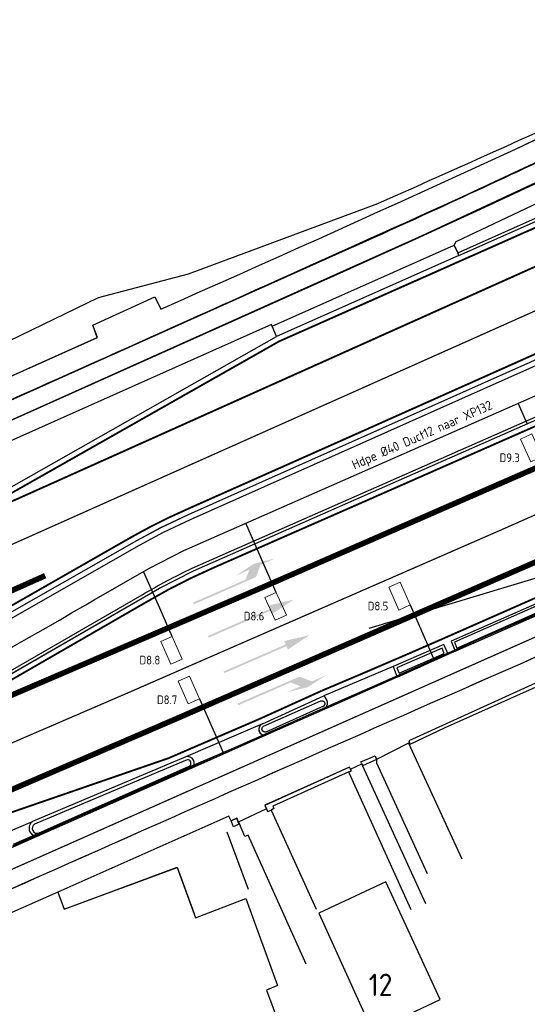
# Model space of a CAD drawing. Header units: metres. Extents: x 144112 to 146497, y 457631 to 458575.
# Tile 24 of 59: x 145782 to 145823, y 458193 to 458273. Entities that reach past the tile are written whole.
import ezdxf
from ezdxf.enums import TextEntityAlignment as Align

# ---------------------------------------------------------------- set-up
doc = ezdxf.new("R2010")
doc.units = ezdxf.units.M
doc.header["$LTSCALE"] = 0.25
for name, pattern in [('N237M200$0$030270', [0.75, 0.0675, -0.6825]), ('N237M200$0$13', [1, 0.25, -0.75]), ('N237M200$0$39', [3, 0.75, -2.25]), ('VW-30-270_STREEP', [3, 0.3, -2.7])]:
    doc.linetypes.add(name, pattern=pattern)
doc.layers.get('0').update_dxf_attribs({"linetype": 'CONTINUOUS', "lineweight": 0})
for name, color, linetype in [('B01_D', 1, 'CONTINUOUS'), ('KABEL-500', 3, 'CONTINUOUS'), ('LUS-T-CODE', 1, 'CONTINUOUS'), ('N2378000$0$WEG-T01', 252, 'CONTINUOUS'), ('N237M200$0$TM-L_03-27_10', 252, 'N237M200$0$030270'), ('N237M200$0$TM-L_1-3_10', 252, 'N237M200$0$13'), ('N237M200$0$TM-L_1-3_45', 252, 'N237M200$0$13'), ('N237M200$0$TM-L_3-9_10', 252, 'N237M200$0$39'), ('N237M200$0$TM-L_C_15', 252, 'CONTINUOUS'), ('N237M200$0$TM-PIJL', 252, 'CONTINUOUS'), ('ONDERGROND', 7, 'CONTINUOUS'), ('TER-T01', 3, 'CONTINUOUS'), ('TER-T02', 3, 'RASTER'), ('TER-T04', 3, 'HAAG'), ('VRI - BUIS', 1, 'CONTINUOUS'), ('VRI - Koppelkabel', 30, 'CONTINUOUS'), ('VRI - uitslijper', 1, 'CONTINUOUS'), ('WEG-NW-MARKERING 0.30-2.70 STREEP DIK 10', 8, 'VW-30-270_STREEP'), ('WEG-NW-VERHARDING', 42, 'CONTINUOUS'), ('WEG-T01', 7, 'CONTINUOUS'), ('WEG-T21', 12, 'CONTINUOUS'), ('Z02', 7, 'CONTINUOUS')]:
    doc.layers.add(name, color=color, linetype=linetype)
doc.layers.add('LUSSEN', color=7, linetype='CONTINUOUS', lineweight=0)
doc.styles.add('I020-1', font='ISO', dxfattribs={"height": 2})
doc.styles.add('ISO', font='ISO')
doc.styles.add('VRI131 kabel1$0$ISO', font='ISO')
doc.linetypes.add('HAAG', pattern='A,0.25,-0.25,[151,BLOK.SHX,S=0.25,R=0,X=0,Y=0],-0.25,0.25', length=1)
doc.linetypes.add('RASTER', pattern='A,0.25,-0.25,[150,BLOK.SHX,S=0.25,R=0,X=0,Y=0],-0.25,0.25', length=1)

# ---------------------------------------------------------------- blocks, each defined once
blk = doc.blocks.new('V_1X2')
blk.add_lwpolyline([(-1, 0), (1, 0), (1, -1), (-1, -1), (-1, 0)])
at = {"layer": 'LUS-T-CODE', "style": 'I020-1'}
blk.add_attdef('LUS', text='', height=1, rotation=270, dxfattribs=at).set_placement((0.022, -2.416), align=Align.MIDDLE)
blk = doc.blocks.new('N237M200$0$vobur')
at = {"layer": 'N237M200$0$TM-PIJL'}
blk.add_hatch(color=256, dxfattribs=at).paths.add_polyline_path([(0, -0.075), (4.6, -0.075), (5.2, -0.675), (4, -0.675), (5.7, -0.975), (7.5, -0.675), (6.2, -0.675), (5.45, 0.075), (0, 0.075)])
blk = doc.blocks.new('N237M200$0$vobud')
at = {"layer": 'N237M200$0$TM-PIJL'}
blk.add_hatch(color=256, dxfattribs=at).paths.add_polyline_path([(5.45, -0.375), (7.5, 0), (5.45, 0.375), (5.45, 0.075), (0, 0.075), (0, -0.075), (5.45, -0.075)])
blk = doc.blocks.new('N237M200$0$vobul')
at = {"layer": 'N237M200$0$TM-PIJL'}
blk.add_hatch(color=256, dxfattribs=at).paths.add_polyline_path([(0, 0.075), (4.6, 0.075), (5.2, 0.675), (4, 0.675), (5.7, 0.975), (7.5, 0.675), (6.2, 0.675), (5.45, -0.075), (0, -0.075)])
blk = doc.blocks.new('N237_ondergrond1')
at = {"layer": 'B01_D', "color": 8}
for points in [[(145811.185, 458203.032), (145805.768, 458200.504)], [(145813.466, 458198.087), (145811.185, 458203.032)], [(145805.768, 458200.504), (145810.106, 458190.972)], [(145815.563, 458193.54), (145813.466, 458198.087)], [(145810.106, 458190.972), (145815.563, 458193.54)]]:
    blk.add_lwpolyline(points, dxfattribs=at)
at = {"layer": 'N2378000$0$WEG-T01', "color": 8}
for points in [[(145747.716, 458228.821), (145757.134, 458233.131), (145787.92, 458246.905), (145787.564, 458247.902), (145792.553, 458250.182), (145793.032, 458249.194, 0.007054), (145843.698, 458272.456)], [(145844.389, 458270.888), (145817.399, 458258.266, -0.001648), (145757.784, 458231.557), (145748.403, 458227.246)], [(145850.417, 458257.227), (145795.237, 458232.608), (145793.024, 458231.569), (145791.074, 458230.53), (145768.835, 458217.849), (145767.495, 458217.175), (145726.087, 458197.858, 0.136577), (145723.974, 458195.601), (145723.425, 458194.36, 0.22446), (145723.503, 458193.674, 0.384983), (145724.596, 458193.222, -0.004391), (145753.07, 458205.936), (145757.834, 458208.219), (145769.083, 458213.174, 0.025344), (145772.659, 458215.023), (145792.924, 458226.705), (145795.664, 458228.108), (145840.772, 458247.987), (145852.284, 458252.996)], [(145802.001, 458247.817), (145801.95, 458247.956), (145756.612, 458227.723), (145734.747, 458217.834), (145734.33, 458217.597, 0.257203), (145734.244, 458217.21, 0.175255), (145735.328, 458216.196), (145736.806, 458215.667, 0.124779), (145738.867, 458215.674), (145739.644, 458215.909), (145758.223, 458224.014), (145775.022, 458231.495), (145802.357, 458246.994)], [(145842.087, 458228.969, 0.018216), (145833.745, 458225.754, 0.001636), (145758.615, 458192.485)], [(145806.257, 458216.96, 0.475178), (145806.169, 458218.012)], [(145801.223, 458215.771, 0.892841), (145801.494, 458214.857)], [(145795.537, 458212.198, 0.825454), (145795.05, 458213.096)], [(145782.704, 458207.882, 0.928277), (145783.275, 458206.787)]]:
    blk.add_lwpolyline(points, format="xyb", dxfattribs=at)
for points in [[(145816.684, 458254.358), (145816.834, 458254.654), (145823.988, 458258.027)], [(145817.06, 458253.526), (145824.674, 458256.9)], [(145802.001, 458247.817), (145816.684, 458254.358)], [(145816.684, 458254.358), (145816.963, 458253.739)], [(145817.06, 458253.526), (145802.357, 458246.994)], [(145816.963, 458253.739), (145817.06, 458253.526)], [(145802.357, 458246.994), (145802.001, 458247.817)], [(145812.097, 458219.539), (145816.198, 458221.375), (145815.85, 458222.169), (145811.773, 458220.397)], [(145827.418, 458220.957), (145813.025, 458214.394), (145813.091, 458214.245)], [(145811.773, 458220.397), (145806.169, 458218.012)], [(145811.773, 458220.397), (145812.097, 458219.539)], [(145812.097, 458219.539), (145806.257, 458216.96)], [(145801.223, 458215.771), (145806.169, 458218.012)], [(145806.257, 458216.96), (145801.494, 458214.857)], [(145801.223, 458215.771), (145795.05, 458213.096)], [(145801.494, 458214.857), (145795.537, 458212.198)], [(145813.005, 458214.201), (145810.428, 458212.901)], [(145813.091, 458214.245), (145813.005, 458214.201)], [(145813.172, 458213.892), (145813.005, 458214.201)], [(145817.329, 458204.851), (145813.172, 458213.892)], [(145795.05, 458213.096), (145782.704, 458207.882)], [(145809.147, 458212.702), (145810.303, 458213.196), (145810.428, 458212.901)], [(145808.32, 458212.111), (145808.245, 458212.283), (145801.427, 458209.196), (145801.554, 458208.9)], [(145809.224, 458212.541), (145809.295, 458212.389)], [(145809.295, 458212.389), (145814.361, 458201.283)], [(145810.428, 458212.901), (145810.425, 458212.626)], [(145810.425, 458212.626), (145814.508, 458203.695)], [(145795.537, 458212.198), (145783.275, 458206.787)], [(145808.191, 458211.883), (145808.402, 458211.977), (145808.32, 458212.111)], [(145813.222, 458200.767), (145808.191, 458211.883)], [(145798.702, 458207.935), (145798.527, 458208.32), (145784.74, 458202.201)], [(145801.554, 458208.9), (145801.658, 458208.709), (145801.925, 458208.812)], [(145801.925, 458208.812), (145805.555, 458200.823)], [(145768.541, 458201.913), (145782.704, 458207.882)], [(145799.273, 458207.826), (145799.175, 458208.161), (145798.702, 458207.935)], [(145799.377, 458207.697), (145799.273, 458207.826)], [(145804.746, 458196.393), (145800.066, 458206.783), (145799.806, 458206.683), (145799.377, 458207.697)], [(145783.275, 458206.787), (145769.149, 458200.497)], [(145784.74, 458202.201), (145785.244, 458200.823), (145794.348, 458204.198), (145795.837, 458200.138), (145799.902, 458201.686), (145802.448, 458194.685), (145801.568, 458194.296), (145803.443, 458189.249)], [(145784.74, 458202.201), (145776.084, 458198.383), (145776.216, 458198.02), (145775.476, 458197.742)]]:
    blk.add_lwpolyline(points, dxfattribs=at)
blk.add_lwpolyline([(145830.482, 458228.622), (145816.447, 458222.43), (145816.767, 458221.625), (145830.9, 458227.843)], close=True, dxfattribs=at)
at = {"layer": 'N237M200$0$TM-L_03-27_10', "color": 8, "const_width": 0.1, "flags": 128}
for points in [[(145302.511, 458017.615, -0.000029), (145332.146, 458030.753, 0.002111), (145480.805, 458097.714), (145511.537, 458111.944, 0.004502), (145552.129, 458132.419), (145623.079, 458169.037, -0.007716), (145653.712, 458183.612), (145708.609, 458208.393), (145734.452, 458219.353), (145814.085, 458255.114), (145862.386, 458277.659)], [(145302.511, 457978.19, 0.000543), (145406.65, 458024.594), (145437.706, 458038.794), (145659.793, 458143.062, 0.007537), (145694.903, 458161.172, 0.001953), (145738.467, 458182.585), (145754.534, 458192.274), (145830.672, 458226.07), (145837.596, 458228.913), (145887.036, 458247.764)]]:
    blk.add_lwpolyline(points, format="xyb", dxfattribs=at)
at = {"layer": 'N237M200$0$TM-L_1-3_10', "color": 8, "const_width": 0.1, "flags": 128}
blk.add_lwpolyline([(145849.598, 458244.262, -0.003072), (145760.713, 458205.453)], format="xyb", dxfattribs=at)
at = {"layer": 'N237M200$0$TM-L_1-3_45', "color": 8, "const_width": 0.45, "flags": 128}
for points in [[(145848.199, 458247.443, -0.004348), (145777.636, 458216.627)], [(145850.997, 458241.081, -0.003558), (145765.988, 458203.991)], [(145738.986, 458207.695, -0.000385), (145783.718, 458227.712, -0.000455)]]:
    blk.add_lwpolyline(points, format="xyb", dxfattribs=at)
at = {"layer": 'N237M200$0$TM-L_3-9_10', "color": 8, "const_width": 0.1, "flags": 128}
blk.add_lwpolyline([(145860.237, 458265.588), (145717.535, 458201.876), (145684.59, 458186.682, 0.003364), (145611.699, 458151.935), (145592.06, 458142.21), (145516.525, 458104.199), (145481.554, 458087.532), (145418.326, 458058.244, -0.00013), (145302.511, 458006.631, -0.00013)], format="xyb", dxfattribs=at)
at = {"layer": 'N237M200$0$TM-L_C_15', "color": 8, "const_width": 0.15, "flags": 128}
blk.add_lwpolyline([(145853.942, 458266.409), (145775.244, 458231.104), (145802.559, 458246.592), (145824.838, 458256.481), (145852.248, 458265.859)], dxfattribs=at)
for points in [[(145868.386, 458265.732), (145838.87, 458252.572), (145807.946, 458238.758), (145795.056, 458233.02, 0.025309), (145790.853, 458230.922), (145771.075, 458219.621, -0.030399), (145765.952, 458216.955), (145726.891, 458198.768, 0.08666), (145724.915, 458197.543, 0.09278), (145723.573, 458195.806, 0.037829), (145722.848, 458194.077, 0.595276), (145725.134, 458193), (145737.955, 458198.769), (145753.251, 458205.524), (145767.961, 458212.198, 0.034221), (145772.885, 458214.634), (145791.859, 458225.577, -0.031193), (145797.288, 458228.351), (145810.153, 458234.001), (145840.953, 458247.575), (145870.738, 458260.534)], [(145875.876, 458249.095), (145860.688, 458242.414), (145850.722, 458237.989), (145850.018, 458237.62), (145833.896, 458230.621), (145831.171, 458229.401), (145830.3, 458229.034), (145815.67, 458222.582, -0.003818), (145805.992, 458218.426)], [(145703.83, 458175.584, -0.001377), (145729.019, 458187.117), (145736.299, 458190.392), (145749.445, 458196.173), (145755.253, 458198.811), (145761.471, 458201.736), (145762.971, 458202.411), (145793.649, 458212.993), (145801.044, 458216.184), (145805.983, 458218.422)]]:
    blk.add_lwpolyline(points, format="xyb", dxfattribs=at)
at = {"layer": 'TER-T01', "color": 8}
for points in [[(145813.093, 458214.246), (145813.146, 458214.127), (145815.914, 458215.444), (145827.553, 458220.667)], [(145809.226, 458212.542), (145809.149, 458212.703)], [(145810.43, 458212.902), (145809.297, 458212.39)], [(145808.193, 458211.884), (145802.075, 458209.135), (145802.146, 458208.928), (145801.927, 458208.813)], [(145799.379, 458207.698), (145798.898, 458207.459), (145798.704, 458207.936)]]:
    blk.add_lwpolyline(points, dxfattribs=at)
at = {"layer": 'TER-T02', "color": 8, "flags": 128}
for points in [[(145808.322, 458212.112), (145809.226, 458212.542)], [(145801.556, 458208.901), (145799.275, 458207.827)]]:
    blk.add_lwpolyline(points, dxfattribs=at)
at = {"layer": 'TER-T04', "color": 8, "flags": 128}
blk.add_lwpolyline([(145798.349, 458207.056), (145800.077, 458202.426)], dxfattribs=at)
at = {"layer": 'WEG-NW-MARKERING 0.30-2.70 STREEP DIK 10', "color": 8, "linetype": 'VW-30-270_STREEP', "ltscale": 0.25, "const_width": 0.1, "flags": 128}
blk.add_lwpolyline([(145468.382, 458091.94), (145493.095, 458103.022, 0.012618), (145530.014, 458120.922), (145558.686, 458135.628), (145576.365, 458144.778), (145601.476, 458157.7), (145612.543, 458163.368, -0.008638), (145641.409, 458177.586), (145676.615, 458193.785), (145714.09, 458210.363), (145741.445, 458222.466), (145771.939, 458236.185), (145807.749, 458252.22, 0.004786), (145825.145, 458260.21), (145872.444, 458282.485)], format="xyb", dxfattribs=at)
blk.add_lwpolyline([(145468.382, 458091.94), (145493.095, 458103.022, 0.012618), (145530.014, 458120.922), (145558.686, 458135.628), (145576.365, 458144.778), (145601.476, 458157.7), (145612.543, 458163.368, -0.008638), (145641.409, 458177.586), (145676.615, 458193.785), (145714.09, 458210.363), (145741.445, 458222.466), (145771.939, 458236.185), (145807.749, 458252.22, 0.004786), (145825.145, 458260.21), (145872.444, 458282.485)], format="xyb", dxfattribs=at)
at = {"layer": 'WEG-NW-VERHARDING', "color": 8, "flags": 128}
blk.add_lwpolyline([(145471.162, 458094.83), (145492.478, 458104.389, 0.012617), (145529.327, 458122.256), (145557.999, 458136.961), (145575.677, 458146.111), (145600.791, 458159.035), (145611.858, 458164.703, -0.008639), (145640.776, 458178.946), (145675.998, 458195.153), (145713.484, 458211.734), (145740.833, 458223.836), (145771.325, 458237.554), (145807.136, 458253.589, 0.004786), (145824.506, 458261.567), (145862.382, 458279.404)], format="xyb", dxfattribs=at)
blk.add_lwpolyline([(145471.162, 458094.83), (145492.478, 458104.389, 0.012617), (145529.327, 458122.256), (145557.999, 458136.961), (145575.677, 458146.111), (145600.791, 458159.035), (145611.858, 458164.703, -0.008639), (145640.776, 458178.946), (145675.998, 458195.153), (145713.484, 458211.734), (145740.833, 458223.836), (145771.325, 458237.554), (145807.136, 458253.589, 0.004786), (145824.506, 458261.567), (145862.382, 458279.404)], format="xyb", dxfattribs=at)
at = {"layer": 'WEG-T01', "color": 8}
for points in [[(145748.405, 458227.247), (145757.786, 458231.558, 0.001648), (145817.401, 458258.267), (145844.392, 458270.889), (145873.684, 458284.727)], [(145747.718, 458228.822), (145757.136, 458233.132), (145787.922, 458246.906), (145787.566, 458247.903), (145792.555, 458250.183), (145793.034, 458249.195, 0.007054), (145843.7, 458272.457), (145862.628, 458281.394)], [(145868.572, 458265.322), (145850.419, 458257.228), (145795.239, 458232.609), (145793.026, 458231.57), (145791.076, 458230.531), (145768.837, 458217.85), (145767.497, 458217.176), (145726.089, 458197.859, 0.136577), (145723.976, 458195.602), (145723.428, 458194.361, 0.22446), (145723.505, 458193.675, 0.384983), (145724.598, 458193.223, -0.004391), (145753.072, 458205.937), (145757.836, 458208.22), (145769.085, 458213.175, 0.025344), (145772.661, 458215.024), (145792.927, 458226.706), (145795.666, 458228.109), (145840.774, 458247.988), (145852.287, 458252.997), (145870.556, 458260.946)], [(145842.089, 458228.97, 0.018216), (145833.748, 458225.755, 0.001636), (145758.617, 458192.486)], [(145806.259, 458216.961, 0.475178), (145806.171, 458218.013)], [(145801.225, 458215.772, 0.892841), (145801.496, 458214.858)], [(145795.539, 458212.199, 0.825454), (145795.052, 458213.097)], [(145782.706, 458207.883, 0.928277), (145783.277, 458206.788)]]:
    blk.add_lwpolyline(points, format="xyb", dxfattribs=at)
for points in [[(145816.686, 458254.359), (145816.836, 458254.655), (145823.99, 458258.028)], [(145817.062, 458253.527), (145824.676, 458256.901)], [(145802.003, 458247.818), (145816.686, 458254.359)], [(145816.966, 458253.74), (145816.686, 458254.359)], [(145817.062, 458253.527), (145802.359, 458246.995)], [(145817.062, 458253.527), (145816.966, 458253.74)], [(145802.003, 458247.818), (145801.952, 458247.957), (145756.614, 458227.724), (145734.749, 458217.835), (145734.332, 458217.598)], [(145802.359, 458246.995), (145802.003, 458247.818)], [(145775.024, 458231.496), (145802.359, 458246.995)], [(145816.449, 458222.431), (145816.769, 458221.626), (145830.902, 458227.844), (145830.484, 458228.623)], [(145830.484, 458228.623), (145816.449, 458222.431)], [(145815.852, 458222.17), (145811.775, 458220.398)], [(145812.099, 458219.54), (145816.2, 458221.376), (145815.852, 458222.17)], [(145827.42, 458220.958), (145813.027, 458214.395), (145813.093, 458214.246)], [(145811.775, 458220.398), (145806.171, 458218.013)], [(145811.775, 458220.398), (145812.099, 458219.54)], [(145812.099, 458219.54), (145806.259, 458216.961)], [(145801.225, 458215.772), (145806.171, 458218.013)], [(145806.259, 458216.961), (145801.496, 458214.858)], [(145801.225, 458215.772), (145795.052, 458213.097)], [(145801.496, 458214.858), (145795.539, 458212.199)], [(145813.093, 458214.246), (145813.007, 458214.202)], [(145813.007, 458214.202), (145813.174, 458213.893)], [(145795.052, 458213.097), (145782.706, 458207.883)], [(145808.322, 458212.112), (145808.247, 458212.284), (145801.429, 458209.197), (145801.556, 458208.901)], [(145809.226, 458212.542), (145809.297, 458212.39)], [(145795.539, 458212.199), (145783.277, 458206.788)], [(145808.193, 458211.884), (145808.404, 458211.978), (145808.322, 458212.112)], [(145801.556, 458208.901), (145801.66, 458208.71), (145801.927, 458208.813)], [(145768.543, 458201.914), (145782.706, 458207.883)], [(145798.704, 458207.936), (145799.177, 458208.162), (145799.275, 458207.827)], [(145799.275, 458207.827), (145799.379, 458207.698)], [(145783.277, 458206.788), (145769.151, 458200.499)], [(145784.742, 458202.202), (145785.246, 458200.824), (145794.35, 458204.199), (145795.699, 458200.521)]]:
    blk.add_lwpolyline(points, dxfattribs=at)
at = {"layer": 'WEG-T21', "color": 8}
for points in [[(145858.303, 458326.226), (145860.957, 458319.085), (145864.791, 458302.295), (145860.493, 458290.837), (145849.411, 458284.757), (145852.967, 458276.926), (145843.613, 458272.655, -0.003236), (145810.493, 458257.679), (145795.24, 458252.009), (145787.984, 458250.099), (145754.833, 458234.043), (145746.402, 458234.745), (145745.566, 458236.635)], [(145816.966, 458253.74), (145824.489, 458257.103, 0.400619), (145824.517, 458257.7, 0.357863), (145823.976, 458257.792), (145823.99, 458258.028)]]:
    blk.add_lwpolyline(points, format="xyb", dxfattribs=at)
for points in [[(145850.595, 458256.83), (145795.41, 458232.211), (145793.223, 458231.188), (145791.287, 458230.151), (145770.284, 458218.16), (145767.659, 458216.791), (145728.317, 458198.631), (145727.3, 458197.979), (145725.072, 458196.172, 0.11346), (145723.853, 458194.548, 0.227966), (145723.866, 458193.884, 0.302371), (145724.366, 458193.594, -0.003127), (145769.105, 458213.43, 0.025964), (145772.371, 458215.114), (145791.539, 458226.173, -0.0207), (145795.564, 458228.317), (145852.173, 458253.253), (145870.031, 458261.098), (145868.346, 458264.759)], [(145805.933, 458217.608, -0.931225), (145806.145, 458217.201), (145801.508, 458215.084, -0.810985), (145801.302, 458215.568)], [(145795.027, 458212.807), (145782.855, 458207.689, 0.912908), (145783.233, 458206.971), (145795.261, 458212.316, 1.224715)]]:
    blk.add_lwpolyline(points, format="xyb", close=True, dxfattribs=at)
for points in [[(145830.348, 458228.363), (145816.71, 458222.346), (145816.9, 458221.868), (145830.572, 458227.931)], [(145815.707, 458221.864), (145812.05, 458220.278), (145812.243, 458219.86), (145815.873, 458221.444)]]:
    blk.add_lwpolyline(points, close=True, dxfattribs=at)
at = {"layer": 'N237M200$0$TM-PIJL', "color": 8}
for name, p, rotation in [('N237M200$0$vobul', (145795.682, 458225.475), 23.68366911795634), ('N237M200$0$vobud', (145796.873, 458222.787), 23.51600672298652), ('N237M200$0$vobud', (145798.13, 458219.92), 23.51643300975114), ('N237M200$0$vobur', (145799.251, 458217.333), 23.51618934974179)]:
    blk.add_blockref(name, p, dxfattribs=dict(at, rotation=rotation))
at = {"layer": 'Z02', "color": 8, "style": 'ISO'}
blk.add_text('12', height=1.8, dxfattribs=at).set_placement((145809.792, 458193.824))

msp = doc.modelspace()

# ---------------------------------------------------------------- linework, layer by layer
at = {"layer": 'KABEL-500'}
for p, q in [((145876.033, 458247.459), (145822.121, 458223.993)), ((145822.575, 458239.968), (145821.843, 458241.612)), ((145814.692, 458221.795), (145815.082, 458220.899)), ((145797.368, 458215.045), (145798.061, 458213.468))]:
    msp.add_line(p, q, dxfattribs=at)
for points in [[(145787.663, 458225.749), (145792.066, 458228.287), (145794.892, 458229.735), (145840.052, 458249.637), (145851.568, 458254.648)], [(145800.605, 458230.286), (145799.879, 458231.933)], [(145792.964, 458225.095), (145791.654, 458228.05)], [(145760.814, 458211.505), (145762.692, 458212.332), (145763.929, 458212.877), (145765.372, 458213.513), (145766.833, 458214.156), (145768.066, 458214.7), (145768.789, 458215.028), (145769.251, 458215.249), (145770.504, 458215.886), (145771.275, 458216.306), (145772.217, 458216.846), (145772.999, 458217.297), (145774.847, 458218.362), (145775.725, 458218.868), (145776.889, 458219.539), (145778.849, 458220.669), (145780.147, 458221.417), (145781.096, 458221.964), (145782.026, 458222.5), (145783.553, 458223.38), (145784.912, 458224.163), (145785.846, 458224.702), (145786.986, 458225.359), (145787.663, 458225.749)]]:
    msp.add_lwpolyline(points, dxfattribs=at)
at = {"layer": 'KABEL-500', "flags": 128}
for points in [[(145794.213, 458211.826), (145795.081, 458212.182), (145797.498, 458213.225), (145800.547, 458214.541), (145804.039, 458216.101), (145807.549, 458217.658), (145811.352, 458219.313), (145815.642, 458221.137), (145820.313, 458223.195), (145822.121, 458223.993)], [(145781.164, 458206.059), (145782.934, 458206.844), (145784.33, 458207.463), (145792.758, 458211.184), (145794.213, 458211.826)]]:
    msp.add_lwpolyline(points, dxfattribs=at)
at = {"layer": 'ONDERGROND'}
msp.add_lwpolyline([(145838.516, 458232.099), (145809.791, 458223.443)], dxfattribs=at)
at = {"layer": 'VRI - Koppelkabel', "flags": 128}
msp.add_lwpolyline([(145781.097, 458205.926), (145785.637, 458207.939), (145791.754, 458210.638), (145794.786, 458211.976), (145798.085, 458213.445), (145805.436, 458216.707), (145809.875, 458218.667), (145811.226, 458219.264), (145814.542, 458220.743), (145817.715, 458222.151), (145818.628, 458222.562), (145820.651, 458223.453), (145825.955, 458225.77)], dxfattribs=at)
at = {"layer": 'VRI - uitslijper'}
for p, q in [((145802.344, 458226.364), (145800.605, 458230.286)), ((145793.947, 458222.819), (145792.964, 458225.095)), ((145813.146, 458225.348), (145814.692, 458221.795)), ((145796.149, 458217.794), (145797.368, 458215.045))]:
    msp.add_line(p, q, dxfattribs=at)

# ---------------------------------------------------------------- block references
at = {"layer": 'LUSSEN'}
ref = msp.add_blockref('V_1X2', (145823.356, 458238.219), dxfattribs=dict(at, rotation=293.9131577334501))
ref.add_attrib('LUS', 'D9.3', dxfattribs={"layer": 'LUS-T-CODE', "height": 0.7, "style": 'I020-1'}).set_placement((145821.156, 458237.219), align=Align.MIDDLE)
ref = msp.add_blockref('V_1X2', (145812.74, 458226.262), dxfattribs=dict(at, rotation=293.9131577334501))
ref.add_attrib('LUS', 'D8.5', dxfattribs={"layer": 'LUS-T-CODE', "height": 0.7, "style": 'I020-1'}).set_placement((145810.541, 458225.263), align=Align.MIDDLE)
ref = msp.add_blockref('V_1X2', (145802.749, 458225.45), dxfattribs=dict(at, rotation=293.9131577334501))
ref.add_attrib('LUS', 'D8.6', dxfattribs={"layer": 'LUS-T-CODE', "height": 0.7, "style": 'I020-1'}).set_placement((145800.55, 458224.451), align=Align.MIDDLE)
ref = msp.add_blockref('V_1X2', (145794.353, 458221.905), dxfattribs=dict(at, rotation=293.9131577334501))
ref.add_attrib('LUS', 'D8.8', dxfattribs={"layer": 'LUS-T-CODE', "height": 0.7, "style": 'I020-1'}).set_placement((145792.153, 458220.906), align=Align.MIDDLE)
ref = msp.add_blockref('V_1X2', (145795.744, 458218.708), dxfattribs=dict(at, rotation=293.9131577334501))
ref.add_attrib('LUS', 'D8.7', dxfattribs={"layer": 'LUS-T-CODE', "height": 0.7, "style": 'I020-1'}).set_placement((145793.544, 458217.709), align=Align.MIDDLE)
at = {"layer": 'ONDERGROND'}
msp.add_blockref('N237_ondergrond1', (0, 0), dxfattribs=at)

# ---------------------------------------------------------------- texts
at = {"layer": 'VRI - BUIS', "color": 0, "insert": (145808.344, 458236.946), "char_height": 0.75, "width": 17.14074, "attachment_point": 1, "rotation": 23.74744, "style": 'VRI131 kabel1$0$ISO'}
msp.add_mtext('Hdpe %%C40 Duct12 naar XP132', dxfattribs=at)

doc.saveas('drawing.dxf')
